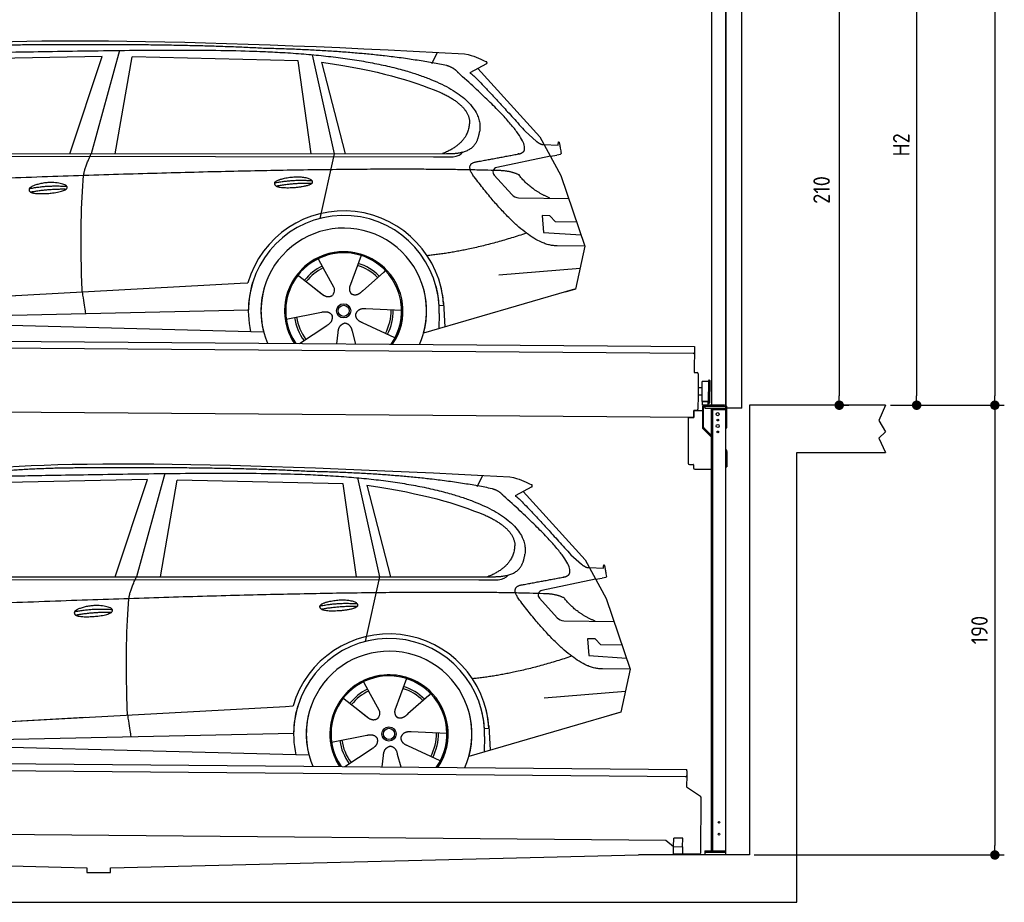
# Model space of a CAD drawing. Header units: millimetres. Extents: x -411 to 6777, y 0 to 6727.
# Tile 4 of 5: x 2616 to 6777, y 0 to 3729. Entities that reach past the tile are written whole.
import ezdxf

# ---------------------------------------------------------------- set-up
doc = ezdxf.new("R2010")
doc.units = ezdxf.units.MM
doc.layers.add('4', color=3, linetype='Continuous')
for name, color, linetype, lineweight in [('car', 10, 'Continuous', 25), ('Gebäude', 7, 'Continuous', 25), ('Plattform', 7, 'Continuous', 25), ('Ständer vorne', 7, 'Continuous', 25), ('Tor', 200, 'Continuous', 25)]:
    doc.layers.add(name, color=color, linetype=linetype, lineweight=lineweight)
doc.styles.get("Standard").update_dxf_attribs({"font": 'ISOCP.SHX'})
doc.dimstyles.new('GEN-ISO', dxfattribs={"dimscale": 20, "dimtxt": 3.5, "dimasz": 2, "dimexe": 2, "dimexo": 1, "dimgap": 1.5, "dimtad": 1, "dimdec": 1, "dimlfac": 0.1, "dimdsep": 46, "dimtxsty": 'STANDARD', "dimblk": 'PUNKT', "dimcen": 2, "dimclrd": 256, "dimclre": 256, "dimclrt": 2, "dimadec": 0, "dimazin": 0, "dimtp": 0.1, "dimtm": 0.1, "dimtfac": 0.71, "dimtdec": 1, "dimtmove": 2, "dimatfit": 3, "dimldrblk": 'PUNKT', "dimfxl": 2, "dimtolj": 1, "dimarcsym": 0})

# ---------------------------------------------------------------- blocks, each defined once
blk = doc.blocks.new('PUNKT')
at = {"layer": '4', "color": 0, "linetype": 'ByBlock'}
blk.add_line((-0.5, 0), (-1, 0), dxfattribs=at)
at = {"layer": '4', "color": 0, "linetype": 'ByBlock', "const_width": 0.5}
blk.add_lwpolyline([(-0.25, 0, 1), (0.25, 0, 1)], format="xyb", close=True, dxfattribs=at)
blk = doc.blocks.new('*D145')
at = {"layer": '4', "lineweight": -2, "transparency": 16777216}
for p, q in [((5720, 5900), (6776.9, 5900)), ((6736.9, 5860), (6736.9, 2140)), ((6295.4, 2100), (6776.9, 2100))]:
    blk.add_line(p, q, dxfattribs=at)
at = {"layer": 'Defpoints', "color": 0, "transparency": 16777216}
for p in [(5700, 5900), (6275.4, 2100), (6736.9, 2100)]:
    blk.add_point(p, dxfattribs=at)
at = {"layer": '4', "lineweight": -2, "transparency": 16777216, "xscale": 40, "yscale": 40, "zscale": 40}
for p, rotation in [((6736.9, 5900), 90), ((6736.9, 2100), 270)]:
    blk.add_blockref('PUNKT', p, dxfattribs=dict(at, rotation=rotation))
at = {"layer": '4', "color": 2, "transparency": 16777216, "insert": (6671.9, 4000), "char_height": 70, "attachment_point": 5, "rotation": 90}
blk.add_mtext('380', dxfattribs=at)
blk = doc.blocks.new('*D146')
at = {"layer": '4', "lineweight": -2, "transparency": 16777216}
for p, q in [((6295.4, 2100), (6776.9, 2100)), ((6736.9, 2060), (6736.9, 240)), ((5720, 200), (6776.9, 200))]:
    blk.add_line(p, q, dxfattribs=at)
at = {"layer": 'Defpoints', "color": 0, "transparency": 16777216}
for p in [(6275.4, 2100), (5700, 200), (6736.9, 200)]:
    blk.add_point(p, dxfattribs=at)
at = {"layer": '4', "lineweight": -2, "transparency": 16777216, "xscale": 40, "yscale": 40, "zscale": 40}
for p, rotation in [((6736.9, 2100), 90), ((6736.9, 200), 270)]:
    blk.add_blockref('PUNKT', p, dxfattribs=dict(at, rotation=rotation))
at = {"layer": '4', "color": 2, "transparency": 16777216, "insert": (6671.9, 1150), "char_height": 70, "attachment_point": 5, "rotation": 90}
blk.add_mtext('190', dxfattribs=at)
blk = doc.blocks.new('*D147')
at = {"layer": '4', "lineweight": -2, "transparency": 16777216}
for p, q in [((5920, 4300), (6446.5, 4300)), ((6406.5, 4260), (6406.5, 2140)), ((6295.4, 2100), (6446.5, 2100))]:
    blk.add_line(p, q, dxfattribs=at)
at = {"layer": 'Defpoints', "color": 0, "transparency": 16777216}
for p in [(5900, 4300), (6275.4, 2100), (6406.5, 2100)]:
    blk.add_point(p, dxfattribs=at)
at = {"layer": '4', "lineweight": -2, "transparency": 16777216, "xscale": 40, "yscale": 40, "zscale": 40}
for p, rotation in [((6406.5, 4300), 90), ((6406.5, 2100), 270)]:
    blk.add_blockref('PUNKT', p, dxfattribs=dict(at, rotation=rotation))
at = {"layer": '4', "color": 2, "transparency": 16777216, "insert": (6341.5, 3200), "char_height": 70, "attachment_point": 5, "rotation": 90}
blk.add_mtext('H2', dxfattribs=at)
blk = doc.blocks.new('*D149')
at = {"layer": '4', "lineweight": -2, "transparency": 16777216}
for p, q in [((5457.5, 4200), (6119.3, 4200)), ((6079.3, 4160), (6079.3, 2140)), ((6099.3, 2100), (6119.3, 2100))]:
    blk.add_line(p, q, dxfattribs=at)
at = {"layer": 'Defpoints', "color": 0, "transparency": 16777216}
for p in [(5437.5, 4200), (6079.3, 2100), (6079.3, 2100)]:
    blk.add_point(p, dxfattribs=at)
at = {"layer": '4', "lineweight": -2, "transparency": 16777216, "xscale": 40, "yscale": 40, "zscale": 40}
for p, rotation in [((6079.3, 4200), 90), ((6079.3, 2100), 270)]:
    blk.add_blockref('PUNKT', p, dxfattribs=dict(at, rotation=rotation))
at = {"layer": '4', "color": 2, "transparency": 16777216, "insert": (6004.7, 3009.2), "char_height": 70, "attachment_point": 5, "rotation": 90}
blk.add_mtext('210', dxfattribs=at)
blk = doc.blocks.new('UG Plattfrom Gl550')
at = {"layer": 'Plattform'}
for p, q in [((498.3, 603.8), (5435.1, 560.7)), ((5429.8, 530.7), (503, 573.7)), ((5435, 554.7), (5434.9, 535.7)), ((5435, 554.7), (5435.1, 560.7)), ((5434.9, 535.7), (5434.5, 488.2)), ((5434.5, 488.2), (5492.9, 448.7)), ((5495.1, 444.5), (5493, 208.2)), ((5347, 261.5), (621.4, 302.7)), ((5378.7, 233.7), (5347, 261.5)), ((5379.7, 235.2), (5380.1, 271.2)), ((5418.1, 270.8), (5380.1, 271.2)), ((5417.7, 234.8), (5418.1, 270.8)), ((5378.5, 205.2), (5378.7, 235.2)), ((5378.7, 235.2), (5418.7, 234.8)), ((5418.5, 204.8), (5418.7, 234.8)), ((5378.5, 205.2), (5418.5, 204.8)), ((5488, 203.2), (5414.8, 203.9))]:
    blk.add_line(p, q, dxfattribs=at)
for centre, radius, start, end in [((5429.9, 535.7), 5, 269.5, 359.5), ((5490.1, 444.5), 5, 359.5, 55.9134), ((5425.8, 243.8), 12, 227.6897, 228.0904), ((5488, 208.2), 5, 269.5, 359.5), ((5414.9, 208.9), 5, 232.6301, 269.5)]:
    blk.add_arc(centre, radius, start, end, dxfattribs=at)
blk = doc.blocks.new('Palette EG Gl550')
at = {"layer": 'Plattform'}
for p, q in [((429.5, 2387), (5467.3, 2348)), ((5462.1, 2318), (434.2, 2357)), ((5467.3, 2348), (5466.5, 2238)), ((5466.5, 2238), (5478.5, 2237.9)), ((5483.4, 2232.8), (5482.7, 2142.8)), ((5501.1, 2172.8), (5484.1, 2173)), ((5499.6, 2115.6), (5500.2, 2199.8)), ((5527.5, 2110.5), (5528.3, 2204.5)), ((5532.3, 2204.5), (5531.5, 2110.5)), ((5482.7, 2142.8), (5482.3, 2082.9)), ((5499.8, 2142.7), (5482.7, 2142.8)), ((5465, 2048), (341.7, 2087.7)), ((5525.9, 2115), (5500.9, 2115)), ((5500.9, 2100), (5500.9, 2115)), ((5512.9, 2115), (5500.9, 2115)), ((5500.9, 2100), (5500.9, 2115)), ((5500.9, 2100), (5525.9, 2100)), ((5525.9, 2100), (5500.9, 2100)), ((5525.9, 2100), (5525.9, 2115)), ((5525.9, 2100), (5525.9, 2115)), ((5465.2, 2078), (5465, 2048)), ((5465.2, 2078), (5477.2, 2077.9)), ((5477.2, 2077.9), (5465.2, 2078))]:
    blk.add_line(p, q, dxfattribs=at)
for centre, radius, start, end in [((5462.1, 2323), 5, 268.5823, 358.5607), ((5478.4, 2232.9), 5, 359.556, 89.556), ((5530.3, 2204.5), 2, 359.3444, 179.3444), ((5500.6, 2199.8), 0.4, 91.7323, 179.3444), ((5511.7, 1873.6), 326.8, 87.1739, 91.9438), ((5527.8, 2200.4), 0.4, 266.9623, 359.3444), ((5477.3, 2082.9), 5, 269.556, 359.556), ((5500, 2115.6), 0.4, 179.3444, 266.9565), ((5519.7, 2999.4), 884.4, 268.7196, 270.4008), ((5491.8, 3203.4), 1088.9, 271.795, 271.861), ((5527.2, 2114.6), 0.4, 359.556, 91.938), ((5529.5, 2110.5), 2, 179.3444, 359.3444)]:
    blk.add_arc(centre, radius, start, end, dxfattribs=at)
blk = doc.blocks.new('Car_EG')
at = {"layer": 'car'}
for p, q in [((3037.9, 3598.8), (2918.5, 3161.9)), ((3852.9, 3580.7), (3945.7, 3162.4)), ((4357.9, 3543.3), (4382.1, 3590.6)), ((2964.5, 3573), (2370.7, 3561.1)), ((2828.5, 3161.9), (2964.5, 3573)), ((3020.2, 3162), (3091, 3571.1)), ((3792.6, 3554.8), (3091, 3571.1)), ((3848.5, 3162.4), (3792.6, 3554.8)), ((3892.2, 3549.7), (3991.7, 3162.5)), ((4589.4, 3542.6), (4519, 3504.1)), ((4552.4, 3522.3), (4814.1, 3234)), ((4754, 3255.6), (4799.2, 3215.4)), ((4814.1, 3234), (4903.3, 3071)), ((1768.3, 3161.3), (4420.2, 3162.7)), ((3945.7, 3162.4), (3884.9, 2888.8)), ((4831.7, 3201.8), (4891.9, 3199.2)), ((1721.3, 3152.4), (4364.6, 3149.2)), ((4364.6, 3149.2), (4447.5, 3149.9)), ((4858.7, 3152.5), (4631.9, 3104.6)), ((4858.7, 3152.5), (4886.4, 3156.3)), ((4621.2, 3071.6), (4695.5, 2989.8)), ((4903.3, 3071), (5004.9, 2772.4)), ((4724.6, 2976.6), (4936.3, 2973.9)), ((4856.4, 2900.6), (4823.7, 2900.9)), ((4823.7, 2900.9), (4829.9, 2829.3)), ((4879.9, 2874.5), (4856.4, 2900.6)), ((4970.4, 2873.7), (4879.9, 2874.5)), ((4829.9, 2829.3), (4988.9, 2819.3)), ((5004.9, 2772.4), (4888, 2773.9)), ((5004.9, 2772.4), (4965.3, 2590.8)), ((3877.2, 2718.5), (3906.3, 2666.1)), ((4059.5, 2732.3), (4034, 2663.6)), ((3905, 2668.5), (3906.3, 2666.1)), ((3906.3, 2666.1), (3942.9, 2599.9)), ((4034, 2663.6), (4010.1, 2599)), ((4161.1, 2669.6), (4153.3, 2661.2)), ((4641.2, 2651.4), (4984.6, 2679.2)), ((3789.4, 2652.8), (3900.1, 2565.1)), ((4153.3, 2661.2), (4065.7, 2583.8)), ((1677.7, 2513), (3547.7, 2615.1)), ((3547.7, 2615.1), (3580.2, 2616.9)), ((3839.5, 2612.9), (3890.8, 2572.3)), ((4960.7, 2589.5), (4322.9, 2403.9)), ((4965.3, 2590.8), (4921.5, 2578.1)), ((1677.7, 2513), (2701.8, 2569)), ((1697, 2460.9), (3582.9, 2502.3)), ((4230.4, 2500.4), (4079.2, 2506.8)), ((4407.9, 2521.2), (4388.7, 2520.2)), ((4407.3, 2533.3), (4412.9, 2430.1)), ((1598.6, 2463.5), (3647.1, 2410.1)), ((3743, 2463.7), (3891.6, 2492.7)), ((4389.1, 2487.7), (4387.4, 2422.7)), ((3799.2, 2360.6), (3914.4, 2437.1)), ((4202.2, 2384.5), (4064.9, 2448.5)), ((3956.3, 2359.2), (3962.2, 2407.6)), ((4037, 2358.5), (4022.1, 2412.1))]:
    blk.add_line(p, q, dxfattribs=at)
for radius in [30.1, 23.6]:
    blk.add_circle((3985.4, 2498.7), radius, dxfattribs=at)
for centre, radius, start, end in [((4636, 3085.1), 20, 101.911, 222.2225), ((4725.1, 3016.6), 40, 222.2225, 269.2614), ((3985.9, 2498.2), 422.7, 3.1257, 163.6879), ((3985.9, 2498.2), 403.4, 3.1257, 179.4216), ((3985.9, 2498.2), 350, 344.3697, 194.5808), ((3985.9, 2498.2), 250, 325.66, 212.9259), ((3985.9, 2498.2), 250, 325.66, 212.9259), ((3985.9, 2498.2), 250, 40.5532, 137.1602), ((3985.4, 2498.7), 245, 41.4393, 188.2101), ((3985.4, 2498.7), 209.6, 115.7372, 141.8665), ((3985.4, 2498.7), 200.6, 115.5904, 141.8784), ((3985.4, 2498.7), 200.6, 44.5019, 73.0215), ((3985.4, 2498.7), 209.6, 44.3713, 72.8747), ((3985.4, 2498.7), 245, 0.4019, 44.2101), ((3985.9, 2498.2), 422.7, 163.4862, 163.6879), ((3985.9, 2498.2), 403.4, 162.7346, 179.4216), ((3985.9, 2498.2), 350, 160.1996, 194.5808), ((3985.9, 2498.2), 250, 152.2768, 213.34), ((3985.4, 2498.7), 245, 151.8272, 188.2101), ((3985.9, 2498.2), 350, 344.3697, 17.4023), ((3985.9, 2498.2), 403.4, 3.1257, 14.8673), ((3985.9, 2498.2), 422.7, 3.1257, 14.1157), ((3985.9, 2498.2), 403.4, 172.558, 192.5899), ((3985.9, 2498.2), 350, 171.6006, 202.9387), ((3985.9, 2498.2), 250, 168.6947, 213.34), ((3985.4, 2498.7), 245, 168.6088, 214.2758), ((3985.4, 2498.7), 200.6, 331.5904, 1.0215), ((3985.4, 2498.7), 209.6, 331.7372, 0.8747), ((3985.4, 2498.7), 245, 324.7242, 8.993), ((3985.9, 2498.2), 250, 325.66, 8.9072), ((3985.9, 2498.2), 350, 336.0613, 6.0012), ((3985.9, 2498.2), 403.4, 358.5068, 5.0439), ((3985.9, 2498.2), 422.7, 3.1257, 3.2156), ((3985.4, 2498.7), 209.6, 187.7372, 216.8747), ((3985.4, 2498.7), 200.6, 187.5904, 217.0215)]:
    blk.add_arc(centre, radius, start, end, dxfattribs=at)
for points, degree in [([(2151.2, 3599.7), (2438.8, 3661.3), (3323.8, 3648), (4495.8, 3584.7)], 3), ([(2681.9, 3622.1), (2439, 3622), (2209.6, 3594.1)], 2), ([(3646, 3607.4), (3297.8, 3626.8), (2681.9, 3622.1)], 2), ([(4420.9, 3534.4), (4120.4, 3597), (3646, 3607.4)], 2), ([(4495.8, 3584.7), (4542.5, 3575.3), (4551.4, 3567), (4588.7, 3551.2)], 3), ([(3892.2, 3549.7), (4146.3, 3510.8), (4259.5, 3475.1), (4392.3, 3422.4)], 3), ([(4589.4, 3542.6), (4591.1, 3544.2), (4591.8, 3547.3), (4591.2, 3550.1), (4588.7, 3551.2)], 4), ([(4470.3, 3503.5), (4452.4, 3525.4), (4420.9, 3534.4)], 2), ([(4732.1, 3163.2), (4821.6, 3191.2), (4470.3, 3503.5)], 2), ([(4519, 3504.1), (4526.8, 3508.3), (4754, 3255.6)], 2), ([(4392.3, 3422.4), (4506.4, 3370.4), (4516.5, 3305.2)], 2), ([(4516.5, 3305.2), (4521.3, 3210.7), (4403.6, 3162.7)], 2), ([(4420.2, 3162.7), (4470.3, 3162.7), (4543.3, 3167.4), (4551.5, 3214.2), (4560.1, 3257.3)], 4), ([(4799.2, 3215.4), (4807.5, 3208.1), (4820.7, 3200.3), (4829.8, 3200.3), (4831.7, 3201.8)], 4), ([(4891.9, 3199.2), (4893.5, 3238.1), (4904.1, 3163.8)], 2), ([(4447.5, 3149.9), (4466.8, 3150.5), (4481.6, 3159.5), (4488.9, 3169.7)], 3), ([(4519, 3182.3), (4519.1, 3182.4), (4519.1, 3182.4), (4519.2, 3182.4)], 3), ([(4904.1, 3163.8), (4904.4, 3160.1), (4898.8, 3158.4), (4886.4, 3156.3)], 3), ([(2886.6, 3070), (2889.7, 3101), (2918.5, 3161.9)], 2), ([(4537, 3064.2), (4493.2, 3122.9), (4553.2, 3129.5)], 2), ([(4638.8, 3091), (3762.4, 3119.4), (1329.3, 3007.2)], 2), ([(4726.5, 3072.6), (4689.3, 3091), (4638.8, 3091)], 2), ([(3692.9, 3038.9), (3768.5, 3055.1), (3851.9, 3048.6)], 2), ([(3700, 3026), (3774.1, 3039.9), (3852, 3038.5)], 2), ([(4888, 2773.9), (4762.3, 2766.8), (4537, 3064.2)], 2), ([(4857.1, 2974.9), (4771.7, 3010.8), (4726.5, 3072.6)], 2), ([(2656.5, 3014.7), (2732, 3030.9), (2815.5, 3024.4)], 2), ([(2661.4, 3000.8), (2735.6, 3014.7), (2813.5, 3013.3)], 2), ([(4756.6, 2826.5), (4531.2, 2751.1), (4338.2, 2731.7)], 2), ([(3891, 2572.3), (3914.3, 2550.4), (3937.6, 2563.8)], 2), ([(4079.2, 2506.8), (4047.4, 2510.8), (4036.4, 2486.3)], 2), ([(3891.6, 2492.7), (3922.3, 2501.4), (3936.9, 2478.8)], 2), ([(3914.4, 2437.1), (3942.4, 2452.5), (3936.9, 2478.8)], 2), ([(4064.9, 2448.5), (4034.9, 2459.5), (4036.4, 2486.3)], 2), ([(3962.2, 2407.6), (3963.4, 2439.5), (3989.4, 2446.4)], 2), ([(4022.1, 2412.1), (4016.1, 2443.5), (3989.4, 2446.4)], 2)]:
    blk.add_open_spline(points, degree=degree, dxfattribs=at)
for points, degree, knots in [([(2320.7, 3586), (2347.3, 3588), (2486.7, 3589.9), (3508.2, 3610), (4128.4, 3603.6), (4583.8, 3431), (4560.1, 3257.3)], 4, [0.0821318, 0.0821318, 0.0821318, 0.0821318, 0.0821318, 0.258851, 0.508851, 1, 1, 1, 1, 1]), ([(4553.2, 3129.5), (4720.1, 3160.6), (4722.9, 3161.2), (4731.3, 3163), (4732.1, 3163.2)], 1, [0.1611508, 0.1611508, 1, 1.0196119, 1.078724, 1.0847856, 1.0847856]), ([(2656.5, 3014.7), (2660.7, 3019.8), (2681.9, 3035.9), (2764.7, 3055.3), (2879.8, 3018.1), (2770.8, 2990.5), (2686, 2991.9), (2651.7, 2995.8), (2656.5, 3014.7)], 5, [0, 0, 0, 0, 0, 0, 0.300106, 0.500106, 0.700106, 1, 1, 1, 1, 1, 1]), ([(2880.4, 2578.7), (2879.9, 2592.3), (2879.5, 2605.6), (2879.1, 2618.8), (2873.5, 2808.7), (2876, 2959.1), (2886.6, 3070)], 3, [0, 0, 0, 0, 0.064923, 0.064923, 0.064923, 1, 1, 1, 1]), ([(3700, 3026), (3676.6, 3042.6), (3722.1, 3057.9), (3805, 3077.3), (3897.6, 3043.4), (3835.4, 3020.2), (3726.3, 3014), (3704.9, 3023), (3700, 3026)], 5, [0, 0, 0, 0, 0, 0, 0.300106, 0.500106, 0.700106, 1, 1, 1, 1, 1, 1]), ([(3942.9, 2599.9), (3944.5, 2595.8), (3945.5, 2591.8), (3945.8, 2587.9), (3946.5, 2579.3), (3943.7, 2571.3), (3937.6, 2563.8)], 3, [0.2167758, 0.2167758, 0.2167758, 0.2167758, 0.4600873, 0.4600873, 0.4600873, 1, 1, 1, 1]), ([(4010.1, 2599), (4009.5, 2595.8), (4009.3, 2592.8), (4009.3, 2589.9), (4009.7, 2587.1), (4010.4, 2581.3), (4012.5, 2576), (4016, 2571.4), (4020.9, 2568.4)], 4, [0.3191838, 0.3191838, 0.3191838, 0.3191838, 0.3191838, 0.5438253, 0.5438253, 0.5438253, 0.5438253, 1, 1, 1, 1, 1]), ([(4065.7, 2583.8), (4065.7, 2583.8), (4065.7, 2583.8), (4065.7, 2583.8), (4065.7, 2583.8), (4056.6, 2574.1), (4045.9, 2564.2), (4031.6, 2561.8), (4020.9, 2568.4)], 4, [-0.000003, -0.000003, -0.000003, -0.000003, -0.000003, 0, 0, 0, 0, 1, 1, 1, 1, 1]), ([(2880.4, 2578.7), (2881, 2574), (2881.7, 2569.5), (2882.4, 2565.2), (2883, 2561.2), (2883.5, 2557.3), (2884.1, 2553.5), (2888.6, 2523.3), (2892.2, 2501.2), (2894.7, 2487.2)], 3, [-0.000011, -0.000011, -0.000011, -0.000011, 0.107576, 0.107576, 0.107576, 0.206414, 0.206414, 0.206414, 1, 1, 1, 1])]:
    blk.add_open_spline(points, degree=degree, knots=knots, dxfattribs=at)
blk = doc.blocks.new('Car_147')
at = {"layer": 'car'}
for p, q in [((3229.2, 1811.5), (3109.9, 1374.6)), ((4044.3, 1793.4), (4137.1, 1375.1)), ((4549.3, 1756), (4573.5, 1803.3)), ((3155.8, 1785.7), (2562, 1773.8)), ((3019.9, 1374.6), (3155.8, 1785.7)), ((3211.6, 1374.7), (3282.4, 1783.8)), ((3983.9, 1767.5), (3282.4, 1783.8)), ((4039.9, 1375.1), (3983.9, 1767.5)), ((4083.5, 1762.4), (4183.1, 1375.2)), ((4780.8, 1755.3), (4710.3, 1716.8)), ((4743.8, 1735), (5005.5, 1446.7)), ((4945.4, 1468.3), (4990.6, 1428.1)), ((5005.5, 1446.7), (5094.6, 1283.7)), ((1959.6, 1374), (4611.6, 1375.4)), ((4137.1, 1375.1), (4076.2, 1101.5)), ((5023.1, 1414.5), (5083.3, 1411.9)), ((1912.6, 1365.1), (4556, 1361.9)), ((4556, 1361.9), (4638.8, 1362.6)), ((5050.1, 1365.2), (4823.2, 1317.3)), ((5050.1, 1365.2), (5077.8, 1369)), ((4812.5, 1284.3), (4886.8, 1202.4)), ((5094.6, 1283.7), (5196.3, 985.1)), ((4915.9, 1189.3), (5127.7, 1186.6)), ((5047.7, 1113.3), (5015.1, 1113.6)), ((5015.1, 1113.6), (5021.3, 1042)), ((5071.3, 1087.2), (5047.7, 1113.3)), ((5161.8, 1086.4), (5071.3, 1087.2)), ((5021.3, 1042), (5180.3, 1032)), ((5196.3, 985.1), (5079.4, 986.6)), ((5196.3, 985.1), (5156.7, 803.5)), ((4068.6, 931.2), (4097.7, 878.8)), ((4250.9, 945), (4225.3, 876.3)), ((4096.4, 881.2), (4097.7, 878.8)), ((4097.7, 878.8), (4134.2, 812.6)), ((4225.3, 876.3), (4201.5, 811.7)), ((4344.6, 873.9), (4257.1, 796.5)), ((4352.4, 882.3), (4344.6, 873.9)), ((4832.5, 864.1), (5175.9, 891.9)), ((3980.8, 865.5), (4091.4, 777.8)), ((1869, 725.7), (3739, 827.8)), ((3739, 827.8), (3771.5, 829.6)), ((4030.9, 825.6), (4082.1, 785)), ((5152, 802.2), (4514.3, 616.6)), ((5156.7, 803.5), (5112.9, 790.8)), ((1869, 725.7), (2893.1, 781.7)), ((1888.4, 673.6), (3774.2, 715)), ((4421.8, 713.1), (4270.5, 719.5)), ((4599.3, 733.9), (4580, 732.9)), ((4598.6, 746), (4604.3, 642.8)), ((1789.9, 676.2), (3838.5, 622.8)), ((3934.3, 676.4), (4082.9, 705.4)), ((4580.5, 700.4), (4578.8, 635.4)), ((3990.6, 573.3), (4105.7, 649.8)), ((4228.4, 571.2), (4213.4, 624.8)), ((4393.5, 597.2), (4256.3, 661.2)), ((4147.6, 571.9), (4153.6, 620.3))]:
    blk.add_line(p, q, dxfattribs=at)
for radius in [30.1, 23.6]:
    blk.add_circle((4176.8, 711.4), radius, dxfattribs=at)
for centre, radius, start, end in [((4827.3, 1297.8), 20, 101.911, 222.2225), ((4916.5, 1229.3), 40, 222.2225, 269.2614), ((4177.2, 710.9), 422.7, 3.1257, 163.6879), ((4177.2, 710.9), 403.4, 3.1257, 179.4216), ((4177.2, 710.9), 350, 344.3697, 194.5808), ((4177.2, 710.9), 250, 325.66, 212.9259), ((4177.2, 710.9), 250, 325.66, 212.9259), ((4177.2, 710.9), 250, 40.5532, 137.1602), ((4176.8, 711.4), 245, 41.4393, 188.2101), ((4176.8, 711.4), 209.6, 115.7372, 141.8665), ((4176.8, 711.4), 200.6, 115.5904, 141.8784), ((4176.8, 711.4), 200.6, 44.5019, 73.0215), ((4176.8, 711.4), 209.6, 44.3713, 72.8747), ((4176.8, 711.4), 245, 0.4019, 44.2101), ((4177.2, 710.9), 422.7, 163.4862, 163.6879), ((4177.2, 710.9), 403.4, 162.7346, 179.4216), ((4177.2, 710.9), 350, 160.1996, 194.5808), ((4177.2, 710.9), 250, 152.2768, 213.34), ((4176.8, 711.4), 245, 151.8272, 188.2101), ((4177.2, 710.9), 350, 344.3697, 17.4023), ((4177.2, 710.9), 403.4, 3.1257, 14.8673), ((4177.2, 710.9), 422.7, 3.1257, 14.1157), ((4177.2, 710.9), 403.4, 172.558, 192.5899), ((4177.2, 710.9), 350, 171.6006, 202.9387), ((4177.2, 710.9), 250, 168.6947, 213.34), ((4176.8, 711.4), 245, 168.6088, 214.2758), ((4176.8, 711.4), 245, 324.7242, 8.993), ((4177.2, 710.9), 250, 325.66, 8.9072), ((4176.8, 711.4), 200.6, 331.5904, 1.0215), ((4176.8, 711.4), 209.6, 331.7372, 0.8747), ((4177.2, 710.9), 350, 336.0613, 6.0012), ((4177.2, 710.9), 403.4, 358.5068, 5.0439), ((4177.2, 710.9), 422.7, 3.1257, 3.2156), ((4176.8, 711.4), 209.6, 187.7372, 216.8747), ((4176.8, 711.4), 200.6, 187.5904, 217.0215)]:
    blk.add_arc(centre, radius, start, end, dxfattribs=at)
for points, degree in [([(2342.5, 1812.4), (2630.1, 1874), (3515.1, 1860.7), (4687.1, 1797.4)], 3), ([(2873.2, 1834.8), (2630.4, 1834.7), (2401, 1806.8)], 2), ([(3837.4, 1820.1), (3489.2, 1839.5), (2873.2, 1834.8)], 2), ([(4612.3, 1747.1), (4311.7, 1809.7), (3837.4, 1820.1)], 2), ([(4687.1, 1797.4), (4733.9, 1788), (4742.7, 1779.7), (4780.1, 1763.9)], 3), ([(4083.5, 1762.4), (4337.6, 1723.5), (4450.8, 1687.8), (4583.6, 1635.1)], 3), ([(4780.8, 1755.3), (4782.4, 1756.9), (4783.1, 1760), (4782.6, 1762.8), (4780.1, 1763.9)], 4), ([(4661.7, 1716.2), (4643.8, 1738.1), (4612.3, 1747.1)], 2), ([(4923.5, 1375.9), (5012.9, 1403.9), (4661.7, 1716.2)], 2), ([(4710.3, 1716.8), (4718.2, 1721), (4945.4, 1468.3)], 2), ([(4583.6, 1635.1), (4697.7, 1583.1), (4707.9, 1517.9)], 2), ([(4707.9, 1517.9), (4712.6, 1423.4), (4594.9, 1375.4)], 2), ([(4611.6, 1375.4), (4661.6, 1375.4), (4734.7, 1380.1), (4742.8, 1426.9), (4751.5, 1470)], 4), ([(4990.6, 1428.1), (4998.8, 1420.7), (5012.1, 1413), (5021.2, 1413), (5023.1, 1414.5)], 4), ([(5083.3, 1411.9), (5084.8, 1450.8), (5095.5, 1376.5)], 2), ([(3077.9, 1282.7), (3081.1, 1313.7), (3109.9, 1374.6)], 2), ([(4638.8, 1362.6), (4658.1, 1363.2), (4672.9, 1372.2), (4680.2, 1382.4)], 3), ([(4710.3, 1395), (4710.4, 1395.1), (4710.5, 1395.1), (4710.6, 1395.1)], 3), ([(5095.5, 1376.5), (5095.7, 1372.8), (5090.2, 1371.1), (5077.8, 1368.9)], 3), ([(4728.4, 1276.9), (4684.6, 1335.6), (4744.6, 1342.2)], 2), ([(4830.2, 1303.7), (3953.8, 1332.1), (1520.6, 1219.9)], 2), ([(4917.9, 1285.3), (4880.6, 1303.7), (4830.2, 1303.7)], 2), ([(3884.3, 1251.6), (3959.8, 1267.8), (4043.3, 1261.3)], 2), ([(3891.3, 1238.7), (3965.5, 1252.6), (4043.4, 1251.2)], 2), ([(5079.4, 986.6), (4953.6, 979.5), (4728.4, 1276.9)], 2), ([(5048.4, 1187.6), (4963.1, 1223.5), (4917.9, 1285.3)], 2), ([(2847.8, 1227.4), (2923.4, 1243.6), (3006.8, 1237.1)], 2), ([(2852.8, 1213.5), (2926.9, 1227.4), (3004.8, 1226)], 2), ([(4947.9, 1039.2), (4722.5, 963.8), (4529.6, 944.4)], 2), ([(4082.4, 785), (4105.7, 763.1), (4129, 776.5)], 2), ([(4082.9, 705.4), (4113.7, 714.1), (4128.3, 691.5)], 2), ([(4270.5, 719.5), (4238.8, 723.5), (4227.8, 699)], 2), ([(4105.7, 649.8), (4133.7, 665.2), (4128.3, 691.5)], 2), ([(4256.3, 661.2), (4226.3, 672.2), (4227.8, 699)], 2), ([(4153.6, 620.3), (4154.8, 652.2), (4180.7, 659.1)], 2), ([(4213.4, 624.8), (4207.4, 656.2), (4180.7, 659.1)], 2)]:
    blk.add_open_spline(points, degree=degree, dxfattribs=at)
for points, degree, knots in [([(2512.1, 1798.7), (2538.6, 1800.7), (2678.1, 1802.6), (3699.5, 1822.7), (4319.8, 1816.3), (4775.2, 1643.7), (4751.5, 1470)], 4, [0.0821318, 0.0821318, 0.0821318, 0.0821318, 0.0821318, 0.258851, 0.508851, 1, 1, 1, 1, 1]), ([(4744.6, 1342.2), (4911.5, 1373.3), (4914.3, 1373.9), (4922.6, 1375.7), (4923.5, 1375.9)], 1, [0.1611508, 0.1611508, 1, 1.0196119, 1.078724, 1.0847856, 1.0847856]), ([(2847.8, 1227.4), (2852.1, 1232.5), (2873.2, 1248.6), (2956.1, 1268), (3071.1, 1230.8), (2962.2, 1203.2), (2877.4, 1204.6), (2843.1, 1208.5), (2847.8, 1227.4)], 5, [0, 0, 0, 0, 0, 0, 0.300106, 0.500106, 0.700106, 1, 1, 1, 1, 1, 1]), ([(3071.7, 791.4), (3071.2, 805), (3070.8, 818.3), (3070.4, 831.5), (3064.8, 1021.4), (3067.3, 1171.8), (3077.9, 1282.7)], 3, [0, 0, 0, 0, 0.064923, 0.064923, 0.064923, 1, 1, 1, 1]), ([(3891.3, 1238.7), (3867.9, 1255.3), (3913.5, 1270.6), (3996.3, 1290), (4089, 1256.1), (4026.8, 1232.9), (3917.6, 1226.7), (3896.2, 1235.7), (3891.3, 1238.7)], 5, [0, 0, 0, 0, 0, 0, 0.300106, 0.500106, 0.700106, 1, 1, 1, 1, 1, 1]), ([(3071.7, 791.4), (3072.4, 786.7), (3073.1, 782.2), (3073.7, 777.9), (3074.3, 773.9), (3074.9, 770), (3075.5, 766.2), (3080, 736), (3083.5, 713.9), (3086, 699.9)], 3, [-0.000011, -0.000011, -0.000011, -0.000011, 0.107576, 0.107576, 0.107576, 0.206414, 0.206414, 0.206414, 1, 1, 1, 1]), ([(4134.2, 812.6), (4135.9, 808.5), (4136.9, 804.5), (4137.2, 800.6), (4137.8, 792), (4135.1, 784), (4129, 776.5)], 3, [0.2167758, 0.2167758, 0.2167758, 0.2167758, 0.4600873, 0.4600873, 0.4600873, 1, 1, 1, 1]), ([(4201.5, 811.7), (4200.9, 808.5), (4200.6, 805.5), (4200.7, 802.6), (4201, 799.8), (4201.8, 794), (4203.8, 788.7), (4207.4, 784.1), (4212.3, 781.1)], 4, [0.3191838, 0.3191838, 0.3191838, 0.3191838, 0.3191838, 0.5438253, 0.5438253, 0.5438253, 0.5438253, 1, 1, 1, 1, 1]), ([(4257.1, 796.5), (4257.1, 796.5), (4257.1, 796.5), (4257.1, 796.5), (4257.1, 796.5), (4248, 786.8), (4237.3, 776.9), (4223, 774.5), (4212.3, 781.1)], 4, [-0.000003, -0.000003, -0.000003, -0.000003, -0.000003, 0, 0, 0, 0, 1, 1, 1, 1, 1])]:
    blk.add_open_spline(points, degree=degree, knots=knots, dxfattribs=at)
blk = doc.blocks.new('Ständer_vorn_GT190')
at = {"layer": 'Ständer vorne'}
for p, q in [((5501, 2090), (5501, 2007.2)), ((5506.1, 2007.2), (5506.1, 2090)), ((5595, 2100), (5511, 2100)), ((5511, 2095), (5511, 2087)), ((5511, 2087), (5600, 2087)), ((5595.1, 2095), (5511.1, 2095)), ((5540, 218), (5540, 2087)), ((5540, 2082), (5600, 2082)), ((5545, 218), (5545, 2082)), ((5600, 200), (5600, 2090)), ((5605, 2004), (5605, 2090)), ((5441, 2048.2), (5441, 1855)), ((5441, 2048.2), (5465, 2048)), ((5465, 2048), (5465.2, 2078)), ((5465.2, 2078), (5501, 2077.7)), ((5510.3, 1993.9), (5504.1, 2000)), ((5507.6, 2003.7), (5512.7, 1998.6)), ((5512.7, 1998.6), (5540, 1971.8)), ((5600, 2004), (5605, 2004)), ((5510.3, 1993.9), (5539.8, 1965)), ((5600, 1914), (5602, 1912.1)), ((5605, 1904.9), (5605, 1840)), ((5446, 1850), (5461.5, 1850)), ((5464, 1847.5), (5464, 1835)), ((5600, 1840), (5605, 1840)), ((5469, 1830), (5540, 1830)), ((5511, 218), (5600, 218)), ((5511, 218), (5511, 200)), ((5600, 210), (5511, 210)), ((5600, 200), (5511, 200))]:
    blk.add_line(p, q, dxfattribs=at)
for centre, radius in [((5566, 2062), 6.5), ((5566, 2037), 3.7), ((5566, 2012), 6.5), ((5566, 1987), 3.7), ((5571.4, 338), 3.7), ((5571.4, 288), 3.7)]:
    blk.add_circle(centre, radius, dxfattribs=at)
for centre, radius, start, end in [((5511.1, 2089.9), 10.1, 90.1445, 179.6512), ((5511.1, 2090), 5, 90, 180), ((5595, 2090), 10, 0, 90), ((5595, 2090), 5, 0, 90), ((5511.1, 2007.2), 10.1, 180, 225.5525), ((5511.1, 2007.2), 5, 179.6711, 225.5525), ((5595, 1904.9), 10, 0, 45.8814), ((5446, 1855), 5, 180, 270), ((5461.5, 1847.5), 2.5, 0, 90), ((5469, 1835), 5, 180, 270)]:
    blk.add_arc(centre, radius, start, end, dxfattribs=at)
blk = doc.blocks.new('Ständer vorne ab 340')
at = {"layer": 'Ständer vorne'}
for p, q in [((5240, 5232), (5240, 4932)), ((5490, 5232), (5240, 5232)), ((5490, 5212), (5490, 5232)), ((5540, 5212), (5490, 5212)), ((5540, 4982), (5540, 5212)), ((5540.2, 5112), (5539.8, 5112)), ((5540, 5112), (5540, 2100)), ((5600, 5112), (5540, 5112)), ((5600, 2098.7), (5600, 5112)), ((5490, 4932), (5490, 4982)), ((5490, 4982), (5540, 4982)), ((5240, 4932), (5490, 4932)), ((5540, 4827.4), (5540, 4828.4)), ((5511.2, 2095), (5511.2, 2087)), ((5595.1, 2095), (5511.2, 2095)), ((5511.2, 2087), (5600, 2087)), ((5600, 2087), (5600, 2090))]:
    blk.add_line(p, q, dxfattribs=at)
blk = doc.blocks.new('Tor ab 370 Gebäude')
at = {"layer": 'Tor'}
for p, q in [((5465.6, 5464.5), (5465.6, 5763)), ((5465.6, 5763), (5668, 5763)), ((5668, 2087), (5668, 5763)), ((5557, 5464.5), (5465.6, 5464.5)), ((5557, 5464.5), (5557, 5163)), ((5562, 5157.1), (5600, 5157)), ((5600, 4992), (5600, 5157)), ((5600, 4992), (5590, 4992)), ((5600, 4992), (5600, 2087)), ((5600, 2087), (5600, 4992)), ((5668, 2087), (5600, 2087))]:
    blk.add_line(p, q, dxfattribs=at)
blk.add_arc((5563, 5163), 6, 180, 260.4059, dxfattribs=at)
blk = doc.blocks.new('Gebäude_380_GT190')
for p, q in [((6275.4, 2100), (5700, 2100)), ((5700, 2100), (5700, 200)), ((6275.4, 2100), (6246.4, 2035.9)), ((6246.4, 2035.9), (6274.3, 1988)), ((6274.3, 1988), (6246.4, 1961)), ((6246.4, 1961), (6275.4, 1900)), ((5900, 0), (5900, 1900)), ((5900, 1900), (6275.4, 1900)), ((630.1, 200), (2900, 146.1)), ((3000, 146.1), (5231.6, 200)), ((5700, 200), (5231.6, 200)), ((2900, 146.1), (2900, 126.1)), ((2900, 126.1), (3000, 126.1)), ((3000, 126.1), (3000, 146.1)), ((0, 0), (5900, 0))]:
    blk.add_line(p, q)

msp = doc.modelspace()

# ---------------------------------------------------------------- block references
for name in ['Car_EG', 'Car_147']:
    msp.add_blockref(name, (0, 0))
at = {"layer": 'Gebäude'}
msp.add_blockref('Gebäude_380_GT190', (0, 0), dxfattribs=at)
at = {"layer": 'Plattform'}
for name in ['Palette EG Gl550', 'UG Plattfrom Gl550']:
    msp.add_blockref(name, (0, 0), dxfattribs=at)
at = {"layer": 'Ständer vorne'}
for name in ['Ständer vorne ab 340', 'Ständer_vorn_GT190']:
    msp.add_blockref(name, (0, 0), dxfattribs=at)
at = {"layer": 'Tor', "linetype": 'ByBlock'}
msp.add_blockref('Tor ab 370 Gebäude', (0, 0), dxfattribs=at)

# ---------------------------------------------------------------- dimensions: what is measured, and where the dimension line sits
at = {"layer": '4'}
for base, p1, p2, override, picture, middle in [((6736.86, 2100), (5700, 5900), (6275.45, 2100), {"dimdec": 0, "dimtdec": 3, "dimtolj": 0}, '*D145', (6671.86, 4000)), ((6736.86, 200), (6275.45, 2100), (5700, 200), {"dimtdec": 3, "dimtolj": 0}, '*D146', (6671.86, 1150))]:
    dim = msp.add_linear_dim(base=base, p1=p1, p2=p2, angle=90, dimstyle='GEN-ISO', override=override, dxfattribs=at)
    dim.commit()
    dim.dimension.update_dxf_attribs({"geometry": picture, "text_midpoint": middle})
dim = msp.add_linear_dim(base=(6406.55, 2100), p1=(5900, 4300), p2=(6275.45, 2100), angle=90, text='H2', dimstyle='GEN-ISO', override={"dimdec": 0, "dimtdec": 3, "dimtolj": 0}, dxfattribs=at)
dim.commit()
dim.dimension.update_dxf_attribs({"geometry": '*D147', "text_midpoint": (6341.54, 3200)})
dim = msp.add_linear_dim(base=(6079.31, 2100), p1=(5437.5, 4199.97), p2=(6079.31, 2100), angle=90, dimstyle='GEN-ISO', override={"dimtdec": 3, "dimtolj": 0}, dxfattribs=at)
dim.commit()
dim.dimension.update_dxf_attribs({"geometry": '*D149', "text_midpoint": (6004.71, 3009.23), "dimtype": 160})

doc.saveas('drawing.dxf')
